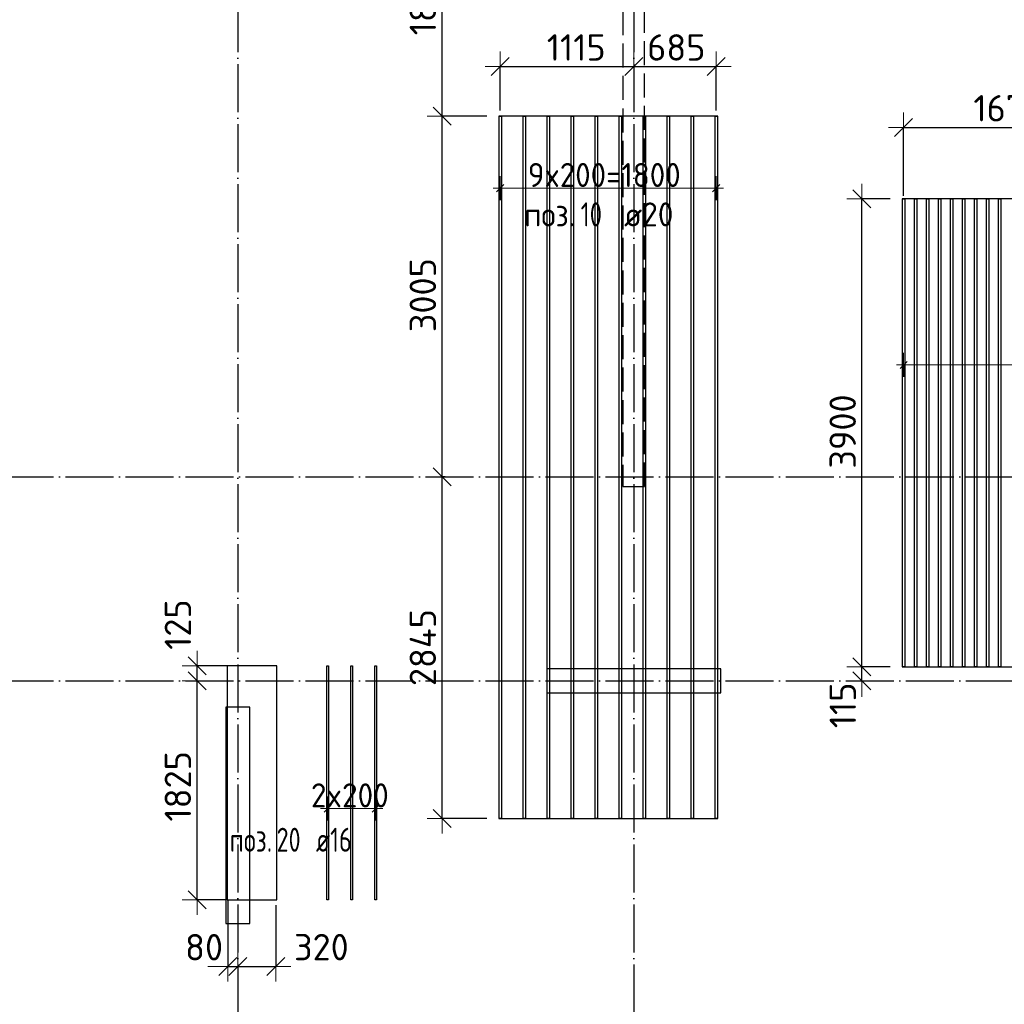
# Model space of a CAD drawing. Header units: millimetres. Extents: x 13527 to 139154, y -122592 to 61893.
# Tile 26 of 129: x 97823 to 106028, y -55994 to -47791. Entities that reach past the tile are written whole.
import ezdxf

# ---------------------------------------------------------------- set-up
doc = ezdxf.new("R2010")
doc.units = ezdxf.units.MM
doc.header["$PDMODE"] = 65
for name, pattern in [('______11', [500, 400, -50, 0, -50]), ('______2', [270, 200, -70]), ('______5', [1100, 800, -100, 100, -100])]:
    doc.linetypes.add(name, pattern=pattern)
doc.layers.add('Арм.стержн.Доп. Арм ниж.зоны У', color=7, linetype='Continuous', lineweight=35, true_color=0x1cff1c)
doc.layers.add('Осевая линия_ общее', color=7, linetype='______5', lineweight=13, true_color=0xa0a0a0)
for name, color, linetype, lineweight in [('Колонна (1)', 7, 'Continuous', 35), ('Колонна (2)', 7, 'Continuous', 35), ('Размерная линия_ общее', 7, 'Continuous', 13), ('Стена_ общее', 7, 'Continuous', 35)]:
    doc.layers.add(name, color=color, linetype=linetype, lineweight=lineweight)
doc.styles.add('ISOCPEUR', font='ISOCPEUR')
doc.dimstyles.new('DIMSTYLE_3', dxfattribs={"dimtxt": 220, "dimasz": 250, "dimexe": 0, "dimexo": 0, "dimgap": 110, "dimtad": 2, "dimdec": 0, "dimrnd": 5, "dimzin": 12, "dimdsep": 46, "dimtxsty": 'ISOCPEUR', "dimblk1": 'ALL_ML_STRICH', "dimblk2": 'ALL_ML_STRICH', "dimsah": 1, "dimcen": 0, "dimclrd": 7, "dimclre": 256, "dimclrt": 7, "dimadec": 0, "dimazin": 0, "dimtfac": 1, "dimtdec": 0, "dimtix": 1, "dimtmove": 2, "dimatfit": 3, "dimfxl": 0, "dimtvp": 1.2, "dimtzin": 0, "dimlwd": 0, "dimlwe": -3, "dimarcsym": 0})
doc.dimstyles.new('DIMSTYLE_5', dxfattribs={"dimtxt": 220, "dimasz": 250, "dimexe": 0, "dimexo": 0, "dimgap": 110, "dimtad": 2, "dimdec": 0, "dimrnd": 5, "dimzin": 12, "dimdsep": 46, "dimtxsty": 'ISOCPEUR', "dimblk1": 'ALL_ML_STRICH', "dimblk2": 'ALL_ML_STRICH', "dimsah": 1, "dimcen": 0, "dimclrd": 7, "dimclre": 256, "dimclrt": 7, "dimadec": 0, "dimazin": 0, "dimtfac": 1, "dimtdec": 0, "dimtix": 1, "dimtmove": 2, "dimatfit": 3, "dimfxl": 0, "dimtzin": 0, "dimlwd": 0, "dimlwe": -3, "dimarcsym": 0})

# ---------------------------------------------------------------- blocks, each defined once
blk = doc.blocks.new('СЛОЖНЫЙ_ОБЪЕКТ_3')
at = {"layer": 'Колонна (1)', "color": 9, "lineweight": -3, "true_color": 0xc7c7c7, "transparency": 33554687}
for p, q in [((99540, -53520), (99540, -55320)), ((99740, -53520), (99540, -53520)), ((99740, -55320), (99740, -53520)), ((99540, -55320), (99740, -55320))]:
    blk.add_line(p, q, dxfattribs=at)
at = {"layer": 'Колонна (2)', "color": 9, "lineweight": -3, "true_color": 0xc7c7c7, "transparency": 33554687}
for p, q in [((102215, -53200), (102215, -53400)), ((103665, -53200), (102215, -53200)), ((103665, -53400), (103665, -53200)), ((102215, -53400), (103665, -53400))]:
    blk.add_line(p, q, dxfattribs=at)
at = {"layer": 'Стена_ общее', "color": 9, "linetype": '______2', "lineweight": -3, "true_color": 0xc7c7c7, "transparency": 33554687}
for p, q in [((102850, -46100), (102850, -51680)), ((103030, -51680), (103030, -46100)), ((102850, -51680), (103030, -51680))]:
    blk.add_line(p, q, dxfattribs=at)
blk = doc.blocks.new('ALL_ML_STRICH')
at = {"color": 0, "linetype": 'ByBlock', "lineweight": -2}
for p, q in [((0, -0.5), (0, 0.5)), ((-1, 0), (0.5, 0)), ((-0.3, -0.3), (0.3, 0.3))]:
    blk.add_line(p, q, dxfattribs=at)
blk = doc.blocks.new('*D225')
at = {"layer": 'DEFPOINTS', "color": 7, "linetype": 'Continuous', "lineweight": 13, "transparency": 33554687}
for p in [(101468.4, -51600), (101342.2, -54444.9), (101814.5, -54444.9)]:
    blk.add_point(p, dxfattribs=at)
at = {"layer": 'Размерная линия_ общее', "color": 253, "linetype": 'Continuous', "lineweight": -2, "true_color": 0xa0a0a0, "transparency": 33554687}
for p, q in [((101368.4, -51600), (101342.2, -51600)), ((101714.5, -54444.9), (101342.2, -54444.9))]:
    blk.add_line(p, q, dxfattribs=at)
at = {"layer": 'Размерная линия_ общее', "color": 7, "linetype": 'Continuous', "lineweight": -2, "transparency": 33554687}
blk.add_line((101342.2, -54444.9), (101342.2, -51600), dxfattribs=at)
at = {"layer": 'Размерная линия_ общее', "color": 7, "linetype": 'Continuous', "lineweight": 13, "transparency": 33554687, "xscale": 250, "yscale": 250, "zscale": 250}
for p, rotation in [((101342.2, -51600), 90), ((101342.2, -54444.9), 270)]:
    blk.add_blockref('ALL_ML_STRICH', p, dxfattribs=dict(at, rotation=rotation))
at = {"layer": 'Размерная линия_ общее', "color": 7, "linetype": 'Continuous', "lineweight": 13, "transparency": 33554687, "insert": (101182.2, -53022.4), "char_height": 220, "width": 880, "attachment_point": 5, "rotation": 90, "style": 'ISOCPEUR'}
blk.add_mtext('\\A1;{2845}', dxfattribs=at)
blk = doc.blocks.new('*D226')
at = {"layer": 'DEFPOINTS', "color": 7, "linetype": 'Continuous', "lineweight": 13, "transparency": 33554687}
for p in [(101814.5, -48594.9), (101342.2, -51600), (101468.4, -51600)]:
    blk.add_point(p, dxfattribs=at)
at = {"layer": 'Размерная линия_ общее', "color": 253, "linetype": 'Continuous', "lineweight": -2, "true_color": 0xa0a0a0, "transparency": 33554687}
for p, q in [((101714.5, -48594.9), (101342.2, -48594.9)), ((101368.4, -51600), (101342.2, -51600))]:
    blk.add_line(p, q, dxfattribs=at)
at = {"layer": 'Размерная линия_ общее', "color": 7, "linetype": 'Continuous', "lineweight": -2, "transparency": 33554687}
blk.add_line((101342.2, -51600), (101342.2, -48594.9), dxfattribs=at)
at = {"layer": 'Размерная линия_ общее', "color": 7, "linetype": 'Continuous', "lineweight": 13, "transparency": 33554687, "xscale": 250, "yscale": 250, "zscale": 250}
for p, rotation in [((101342.2, -48594.9), 90), ((101342.2, -51600), 270)]:
    blk.add_blockref('ALL_ML_STRICH', p, dxfattribs=dict(at, rotation=rotation))
at = {"layer": 'Размерная линия_ общее', "color": 7, "linetype": 'Continuous', "lineweight": 13, "transparency": 33554687, "insert": (101182.2, -50086.4), "char_height": 220, "width": 880, "attachment_point": 5, "rotation": 90, "style": 'ISOCPEUR'}
blk.add_mtext('\\A1;{3005}', dxfattribs=at)
blk = doc.blocks.new('*D227')
at = {"layer": 'DEFPOINTS', "color": 7, "linetype": 'Continuous', "lineweight": 13, "transparency": 33554687}
for p in [(101888, -46711.7), (101342.2, -48594.9), (101814.5, -48594.9)]:
    blk.add_point(p, dxfattribs=at)
at = {"layer": 'Размерная линия_ общее', "color": 253, "linetype": 'Continuous', "lineweight": -2, "true_color": 0xa0a0a0, "transparency": 33554687}
for p, q in [((101788, -46711.7), (101342.2, -46711.7)), ((101714.5, -48594.9), (101342.2, -48594.9))]:
    blk.add_line(p, q, dxfattribs=at)
at = {"layer": 'Размерная линия_ общее', "color": 7, "linetype": 'Continuous', "lineweight": -2, "transparency": 33554687}
blk.add_line((101342.2, -48594.9), (101342.2, -46711.7), dxfattribs=at)
at = {"layer": 'Размерная линия_ общее', "color": 7, "linetype": 'Continuous', "lineweight": 13, "transparency": 33554687, "xscale": 250, "yscale": 250, "zscale": 250}
for p, rotation in [((101342.2, -46711.7), 90), ((101342.2, -48594.9), 270)]:
    blk.add_blockref('ALL_ML_STRICH', p, dxfattribs=dict(at, rotation=rotation))
at = {"layer": 'Размерная линия_ общее', "color": 7, "linetype": 'Continuous', "lineweight": 13, "transparency": 33554687, "insert": (101182.2, -47620.3), "char_height": 220, "width": 880, "attachment_point": 5, "rotation": 90, "style": 'ISOCPEUR'}
blk.add_mtext('\\A1;{1885}', dxfattribs=at)
blk = doc.blocks.new('*D231')
at = {"layer": 'DEFPOINTS', "color": 7, "linetype": 'Continuous', "lineweight": 13, "transparency": 33554687}
for p in [(105176.5, -53183.2), (104840.9, -53300), (104942.6, -53300)]:
    blk.add_point(p, dxfattribs=at)
at = {"layer": 'Размерная линия_ общее', "color": 253, "linetype": 'Continuous', "lineweight": -2, "true_color": 0xa0a0a0, "transparency": 33554687}
for p, q in [((105076.5, -53183.2), (104840.9, -53183.2)), ((104842.6, -53300), (104840.9, -53300))]:
    blk.add_line(p, q, dxfattribs=at)
at = {"layer": 'Размерная линия_ общее', "color": 7, "linetype": 'Continuous', "lineweight": -2, "transparency": 33554687}
blk.add_line((104840.9, -53300), (104840.9, -53183.2), dxfattribs=at)
at = {"layer": 'Размерная линия_ общее', "color": 7, "linetype": 'Continuous', "lineweight": 13, "transparency": 33554687, "xscale": 250, "yscale": 250, "zscale": 250}
for p, rotation in [((104840.9, -53300), 270), ((104840.9, -53183.2), 90)]:
    blk.add_blockref('ALL_ML_STRICH', p, dxfattribs=dict(at, rotation=rotation))
at = {"layer": 'Размерная линия_ общее', "color": 7, "linetype": 'Continuous', "lineweight": 13, "transparency": 33554687, "insert": (104681.7, -53503.7), "char_height": 220, "width": 660, "attachment_point": 5, "rotation": 90, "style": 'ISOCPEUR'}
blk.add_mtext('\\A1;{115}', dxfattribs=at)
blk = doc.blocks.new('*D232')
at = {"layer": 'DEFPOINTS', "color": 7, "linetype": 'Continuous', "lineweight": 13, "transparency": 33554687}
for p in [(105176.5, -49283.2), (104840.9, -53183.2), (105176.5, -53183.2)]:
    blk.add_point(p, dxfattribs=at)
at = {"layer": 'Размерная линия_ общее', "color": 253, "linetype": 'Continuous', "lineweight": -2, "true_color": 0xa0a0a0, "transparency": 33554687}
for p, q in [((105076.5, -49283.2), (104840.9, -49283.2)), ((105076.5, -53183.2), (104840.9, -53183.2))]:
    blk.add_line(p, q, dxfattribs=at)
at = {"layer": 'Размерная линия_ общее', "color": 7, "linetype": 'Continuous', "lineweight": -2, "transparency": 33554687}
blk.add_line((104840.9, -53183.2), (104840.9, -49283.2), dxfattribs=at)
at = {"layer": 'Размерная линия_ общее', "color": 7, "linetype": 'Continuous', "lineweight": 13, "transparency": 33554687, "xscale": 250, "yscale": 250, "zscale": 250}
for p, rotation in [((104840.9, -49283.2), 90), ((104840.9, -53183.2), 270)]:
    blk.add_blockref('ALL_ML_STRICH', p, dxfattribs=dict(at, rotation=rotation))
at = {"layer": 'Размерная линия_ общее', "color": 7, "linetype": 'Continuous', "lineweight": 13, "transparency": 33554687, "insert": (104680.9, -51222.2), "char_height": 220, "width": 880, "attachment_point": 5, "rotation": 90, "style": 'ISOCPEUR'}
blk.add_mtext('\\A1;{3900}', dxfattribs=at)
blk = doc.blocks.new('*D246')
at = {"layer": 'DEFPOINTS', "color": 7, "linetype": 'Continuous', "lineweight": 13, "transparency": 33554687}
for p in [(105189, -48689.5), (106860, -48680.7), (105189, -49359.5)]:
    blk.add_point(p, dxfattribs=at)
at = {"layer": 'Размерная линия_ общее', "color": 253, "linetype": 'Continuous', "lineweight": -2, "true_color": 0xa0a0a0, "transparency": 33554687}
for p, q in [((105189, -49259.5), (105189, -48689.5)), ((106860, -48689.5), (106860, -48689.5))]:
    blk.add_line(p, q, dxfattribs=at)
at = {"layer": 'Размерная линия_ общее', "color": 7, "linetype": 'Continuous', "lineweight": -2, "transparency": 33554687}
blk.add_line((105189, -48689.5), (106860, -48689.5), dxfattribs=at)
at = {"layer": 'Размерная линия_ общее', "color": 7, "linetype": 'Continuous', "lineweight": 13, "transparency": 33554687, "xscale": 250, "yscale": 250, "zscale": 250, "rotation": 180}
blk.add_blockref('ALL_ML_STRICH', (105189, -48689.5), dxfattribs=at)
at = {"layer": 'Размерная линия_ общее', "color": 7, "linetype": 'Continuous', "lineweight": 13, "transparency": 33554687, "xscale": 250, "yscale": 250, "zscale": 250}
blk.add_blockref('ALL_ML_STRICH', (106860, -48689.5), dxfattribs=at)
at = {"layer": 'Размерная линия_ общее', "color": 7, "linetype": 'Continuous', "lineweight": 13, "transparency": 33554687, "insert": (106057.5, -48529.5), "char_height": 220, "width": 880, "attachment_point": 5, "style": 'ISOCPEUR'}
blk.add_mtext('\\A1;{1670}', dxfattribs=at)
blk = doc.blocks.new('*D254')
at = {"layer": 'DEFPOINTS', "color": 7, "linetype": 'Continuous', "lineweight": 13, "transparency": 33554687}
for p in [(102940, -48156.5), (101827, -48182.6), (101827, -48648.9)]:
    blk.add_point(p, dxfattribs=at)
at = {"layer": 'Размерная линия_ общее', "color": 253, "linetype": 'Continuous', "lineweight": -2, "true_color": 0xa0a0a0, "transparency": 33554687}
for p, q in [((101827, -48548.9), (101827, -48182.6)), ((102940, -48182.6), (102940, -48182.6))]:
    blk.add_line(p, q, dxfattribs=at)
at = {"layer": 'Размерная линия_ общее', "color": 7, "linetype": 'Continuous', "lineweight": -2, "transparency": 33554687}
blk.add_line((101827, -48182.6), (102940, -48182.6), dxfattribs=at)
at = {"layer": 'Размерная линия_ общее', "color": 7, "linetype": 'Continuous', "lineweight": 13, "transparency": 33554687, "xscale": 250, "yscale": 250, "zscale": 250, "rotation": 180}
blk.add_blockref('ALL_ML_STRICH', (101827, -48182.6), dxfattribs=at)
at = {"layer": 'Размерная линия_ общее', "color": 7, "linetype": 'Continuous', "lineweight": 13, "transparency": 33554687, "xscale": 250, "yscale": 250, "zscale": 250}
blk.add_blockref('ALL_ML_STRICH', (102940, -48182.6), dxfattribs=at)
at = {"layer": 'Размерная линия_ общее', "color": 7, "linetype": 'Continuous', "lineweight": 13, "transparency": 33554687, "insert": (102460.5, -48022.6), "char_height": 220, "width": 880, "attachment_point": 5, "style": 'ISOCPEUR'}
blk.add_mtext('\\A1;{1115}', dxfattribs=at)
blk = doc.blocks.new('*D255')
at = {"layer": 'DEFPOINTS', "color": 7, "linetype": 'Continuous', "lineweight": 13, "transparency": 33554687}
for p in [(102940, -48156.5), (102940, -48182.6), (103627, -48648.9)]:
    blk.add_point(p, dxfattribs=at)
at = {"layer": 'Размерная линия_ общее', "color": 253, "linetype": 'Continuous', "lineweight": -2, "true_color": 0xa0a0a0, "transparency": 33554687}
for p, q in [((102940, -48182.6), (102940, -48182.6)), ((103627, -48548.9), (103627, -48182.6))]:
    blk.add_line(p, q, dxfattribs=at)
at = {"layer": 'Размерная линия_ общее', "color": 7, "linetype": 'Continuous', "lineweight": -2, "transparency": 33554687}
blk.add_line((102940, -48182.6), (103627, -48182.6), dxfattribs=at)
at = {"layer": 'Размерная линия_ общее', "color": 7, "linetype": 'Continuous', "lineweight": 13, "transparency": 33554687, "xscale": 250, "yscale": 250, "zscale": 250, "rotation": 180}
blk.add_blockref('ALL_ML_STRICH', (102940, -48182.6), dxfattribs=at)
at = {"layer": 'Размерная линия_ общее', "color": 7, "linetype": 'Continuous', "lineweight": 13, "transparency": 33554687, "xscale": 250, "yscale": 250, "zscale": 250}
blk.add_blockref('ALL_ML_STRICH', (103627, -48182.6), dxfattribs=at)
at = {"layer": 'Размерная линия_ общее', "color": 7, "linetype": 'Continuous', "lineweight": 13, "transparency": 33554687, "insert": (103294.5, -48022.6), "char_height": 220, "width": 660, "attachment_point": 5, "style": 'ISOCPEUR'}
blk.add_mtext('\\A1;{685}', dxfattribs=at)
blk = doc.blocks.new('*D260')
at = {"layer": 'DEFPOINTS', "color": 7, "linetype": 'Continuous', "lineweight": 13, "transparency": 33554687}
for p in [(99295.1, -53300), (99300.8, -55123.3), (99640, -55123.3)]:
    blk.add_point(p, dxfattribs=at)
at = {"layer": 'Размерная линия_ общее', "color": 253, "linetype": 'Continuous', "lineweight": -2, "true_color": 0xa0a0a0, "transparency": 33554687}
for p, q in [((99300.8, -53300), (99300.8, -53300)), ((99540, -55123.3), (99300.8, -55123.3))]:
    blk.add_line(p, q, dxfattribs=at)
at = {"layer": 'Размерная линия_ общее', "color": 7, "linetype": 'Continuous', "lineweight": -2, "transparency": 33554687}
blk.add_line((99300.8, -55123.3), (99300.8, -53300), dxfattribs=at)
at = {"layer": 'Размерная линия_ общее', "color": 7, "linetype": 'Continuous', "lineweight": 13, "transparency": 33554687, "xscale": 250, "yscale": 250, "zscale": 250}
for p, rotation in [((99300.8, -53300), 90), ((99300.8, -55123.3), 270)]:
    blk.add_blockref('ALL_ML_STRICH', p, dxfattribs=dict(at, rotation=rotation))
at = {"layer": 'Размерная линия_ общее', "color": 7, "linetype": 'Continuous', "lineweight": 13, "transparency": 33554687, "insert": (99140.8, -54178.6), "char_height": 220, "width": 880, "attachment_point": 5, "rotation": 90, "style": 'ISOCPEUR'}
blk.add_mtext('\\A1;{1825}', dxfattribs=at)
blk = doc.blocks.new('*D261')
at = {"layer": 'DEFPOINTS', "color": 7, "linetype": 'Continuous', "lineweight": 13, "transparency": 33554687}
for p in [(99685.5, -53173.3), (99295.1, -53300), (99300.8, -53300)]:
    blk.add_point(p, dxfattribs=at)
at = {"layer": 'Размерная линия_ общее', "color": 253, "linetype": 'Continuous', "lineweight": -2, "true_color": 0xa0a0a0, "transparency": 33554687}
for p, q in [((99585.5, -53173.3), (99300.8, -53173.3)), ((99300.8, -53300), (99300.8, -53300))]:
    blk.add_line(p, q, dxfattribs=at)
at = {"layer": 'Размерная линия_ общее', "color": 7, "linetype": 'Continuous', "lineweight": -2, "transparency": 33554687}
blk.add_line((99300.8, -53300), (99300.8, -53173.3), dxfattribs=at)
at = {"layer": 'Размерная линия_ общее', "color": 7, "linetype": 'Continuous', "lineweight": 13, "transparency": 33554687, "xscale": 250, "yscale": 250, "zscale": 250}
for p, rotation in [((99300.8, -53173.3), 90), ((99300.8, -53300), 270)]:
    blk.add_blockref('ALL_ML_STRICH', p, dxfattribs=dict(at, rotation=rotation))
at = {"layer": 'Размерная линия_ общее', "color": 7, "linetype": 'Continuous', "lineweight": 13, "transparency": 33554687, "insert": (99140.9, -52831), "char_height": 220, "width": 660, "attachment_point": 5, "rotation": 90, "style": 'ISOCPEUR'}
blk.add_mtext('\\A1;{125}', dxfattribs=at)
blk = doc.blocks.new('*D262')
at = {"layer": 'DEFPOINTS', "color": 7, "linetype": 'Continuous', "lineweight": 13, "transparency": 33554687}
for p in [(99558.4, -55021.9), (99558.4, -55678.9), (99640, -55668.1)]:
    blk.add_point(p, dxfattribs=at)
at = {"layer": 'Размерная линия_ общее', "color": 253, "linetype": 'Continuous', "lineweight": -2, "true_color": 0xa0a0a0, "transparency": 33554687}
for p, q in [((99558.4, -55121.9), (99558.4, -55678.9)), ((99640, -55678.9), (99640, -55678.9))]:
    blk.add_line(p, q, dxfattribs=at)
at = {"layer": 'Размерная линия_ общее', "color": 7, "linetype": 'Continuous', "lineweight": -2, "transparency": 33554687}
blk.add_line((99558.4, -55678.9), (99640, -55678.9), dxfattribs=at)
at = {"layer": 'Размерная линия_ общее', "color": 7, "linetype": 'Continuous', "lineweight": 13, "transparency": 33554687, "xscale": 250, "yscale": 250, "zscale": 250}
blk.add_blockref('ALL_ML_STRICH', (99640, -55678.9), dxfattribs=at)
at = {"layer": 'Размерная линия_ общее', "color": 7, "linetype": 'Continuous', "lineweight": 13, "transparency": 33554687, "xscale": 250, "yscale": 250, "zscale": 250, "rotation": 180}
blk.add_blockref('ALL_ML_STRICH', (99558.4, -55678.9), dxfattribs=at)
at = {"layer": 'Размерная линия_ общее', "color": 7, "linetype": 'Continuous', "lineweight": 13, "transparency": 33554687, "insert": (99358.9, -55518.4), "char_height": 220, "width": 440, "attachment_point": 5, "style": 'ISOCPEUR'}
blk.add_mtext('\\A1;{80}', dxfattribs=at)
blk = doc.blocks.new('*D263')
at = {"layer": 'DEFPOINTS', "color": 7, "linetype": 'Continuous', "lineweight": 13, "transparency": 33554687}
for p in [(99958.4, -55068.3), (99640, -55668.1), (99640, -55678.9)]:
    blk.add_point(p, dxfattribs=at)
at = {"layer": 'Размерная линия_ общее', "color": 253, "linetype": 'Continuous', "lineweight": -2, "true_color": 0xa0a0a0, "transparency": 33554687}
for p, q in [((99958.4, -55168.3), (99958.4, -55678.9)), ((99640, -55678.9), (99640, -55678.9))]:
    blk.add_line(p, q, dxfattribs=at)
at = {"layer": 'Размерная линия_ общее', "color": 7, "linetype": 'Continuous', "lineweight": -2, "transparency": 33554687}
blk.add_line((99640, -55678.9), (99958.4, -55678.9), dxfattribs=at)
at = {"layer": 'Размерная линия_ общее', "color": 7, "linetype": 'Continuous', "lineweight": 13, "transparency": 33554687, "xscale": 250, "yscale": 250, "zscale": 250, "rotation": 180}
blk.add_blockref('ALL_ML_STRICH', (99640, -55678.9), dxfattribs=at)
at = {"layer": 'Размерная линия_ общее', "color": 7, "linetype": 'Continuous', "lineweight": 13, "transparency": 33554687, "xscale": 250, "yscale": 250, "zscale": 250}
blk.add_blockref('ALL_ML_STRICH', (99958.4, -55678.9), dxfattribs=at)
at = {"layer": 'Размерная линия_ общее', "color": 7, "linetype": 'Continuous', "lineweight": 13, "transparency": 33554687, "insert": (100336.6, -55517.8), "char_height": 220, "width": 660, "attachment_point": 5, "style": 'ISOCPEUR'}
blk.add_mtext('\\A1;{320}', dxfattribs=at)

msp = doc.modelspace()

# ---------------------------------------------------------------- linework, layer by layer
at = {"layer": 'Арм.стержн.Доп. Арм ниж.зоны У', "color": 253, "linetype": 'Continuous', "lineweight": -3, "true_color": 0xa0a0a0, "transparency": 33554687}
for p, q in [((101827, -49195.1), (101827, -49095.1)), ((103627, -49195.1), (103627, -49095.1)), ((101827, -49195.1), (101827, -49295.1)), ((103627, -49195.1), (103627, -49295.1)), ((105189, -50667.8), (105189, -50567.8)), ((105189, -50667.8), (105189, -50767.8)), ((100389.4, -54363.3), (100389.4, -54263.3)), ((100789.4, -54363.3), (100789.4, -54263.3)), ((100389.4, -54363.3), (100389.4, -54463.3)), ((100789.4, -54363.3), (100789.4, -54463.3))]:
    msp.add_line(p, q, dxfattribs=at)
at = {"layer": 'Арм.стержн.Доп. Арм ниж.зоны У', "color": 7, "linetype": 'Continuous', "lineweight": 13, "transparency": 33554687}
for p, q in [((101827, -49195.1), (101767, -49195.1)), ((103627, -49195.1), (103687, -49195.1)), ((105189, -50667.8), (105129, -50667.8)), ((100389.4, -54363.3), (100329.4, -54363.3)), ((100389.4, -54363.3), (100789.4, -54363.3)), ((100789.4, -54363.3), (100849.4, -54363.3))]:
    msp.add_line(p, q, dxfattribs=at)
at = {"layer": 'Арм.стержн.Доп. Арм ниж.зоны У', "color": 7, "linetype": 'Continuous', "lineweight": 25, "transparency": 33554687}
for p, q in [((101797, -49225.1), (101857, -49165.1)), ((103597, -49225.1), (103657, -49165.1)), ((105159, -50697.8), (105219, -50637.8)), ((100359.4, -54393.3), (100419.4, -54333.3)), ((100759.4, -54393.3), (100819.4, -54333.3))]:
    msp.add_line(p, q, dxfattribs=at)
at = {"layer": 'Арм.стержн.Доп. Арм ниж.зоны У', "color": 52, "linetype": 'Continuous', "lineweight": 25, "transparency": 33554687}
for points in [[(103639.5, -54444.9), (103639.5, -48594.9), (101814.5, -48594.9), (101814.5, -54444.9), (103639.5, -54444.9)], [(108401.5, -53183.2), (108401.5, -49283.2), (105176.5, -49283.2), (105176.5, -53183.2), (108401.5, -53183.2)], [(99966.4, -55123.3), (99966.4, -53173.3), (99550.4, -53173.3), (99550.4, -55123.3), (99966.4, -55123.3)]]:
    msp.add_lwpolyline(points, dxfattribs=at)
at = {"layer": 'Арм.стержн.Доп. Арм ниж.зоны У', "color": 240, "linetype": 'Continuous', "lineweight": 25, "transparency": 33554687}
for points in [[(101817, -54444.9), (101817, -48594.9), (101837, -48594.9), (101837, -54444.9), (101817, -54444.9)], [(102017, -54444.9), (102017, -48594.9), (102037, -48594.9), (102037, -54444.9), (102017, -54444.9)], [(102217, -54444.9), (102217, -48594.9), (102237, -48594.9), (102237, -54444.9), (102217, -54444.9)], [(102417, -54444.9), (102417, -48594.9), (102437, -48594.9), (102437, -54444.9), (102417, -54444.9)], [(102617, -54444.9), (102617, -48594.9), (102637, -48594.9), (102637, -54444.9), (102617, -54444.9)], [(102817, -54444.9), (102817, -48594.9), (102837, -48594.9), (102837, -54444.9), (102817, -54444.9)], [(103017, -54444.9), (103017, -48594.9), (103037, -48594.9), (103037, -54444.9), (103017, -54444.9)], [(103217, -54444.9), (103217, -48594.9), (103237, -48594.9), (103237, -54444.9), (103217, -54444.9)], [(103417, -54444.9), (103417, -48594.9), (103437, -48594.9), (103437, -54444.9), (103417, -54444.9)], [(103617, -54444.9), (103617, -48594.9), (103637, -48594.9), (103637, -54444.9), (103617, -54444.9)], [(105179, -53183.2), (105179, -49283.2), (105199, -49283.2), (105199, -53183.2), (105179, -53183.2)], [(105279, -53183.2), (105279, -49283.2), (105299, -49283.2), (105299, -53183.2), (105279, -53183.2)], [(105379, -53183.2), (105379, -49283.2), (105399, -49283.2), (105399, -53183.2), (105379, -53183.2)], [(105479, -53183.2), (105479, -49283.2), (105499, -49283.2), (105499, -53183.2), (105479, -53183.2)], [(105579, -53183.2), (105579, -49283.2), (105599, -49283.2), (105599, -53183.2), (105579, -53183.2)], [(105679, -53183.2), (105679, -49283.2), (105699, -49283.2), (105699, -53183.2), (105679, -53183.2)], [(105779, -53183.2), (105779, -49283.2), (105799, -49283.2), (105799, -53183.2), (105779, -53183.2)], [(105879, -53183.2), (105879, -49283.2), (105899, -49283.2), (105899, -53183.2), (105879, -53183.2)], [(105979, -53183.2), (105979, -49283.2), (105999, -49283.2), (105999, -53183.2), (105979, -53183.2)]]:
    msp.add_lwpolyline(points, dxfattribs=at)
at = {"layer": 'Арм.стержн.Доп. Арм ниж.зоны У', "color": 7, "linetype": 'Continuous', "lineweight": 13, "transparency": 33554687}
for points in [[(101827, -49195.1), (101957, -49195.1), (101957, -49195.1), (101957, -49195.1), (101957, -49195.1), (103497, -49195.1), (103497, -49195.1), (103627, -49195.1)], [(105189, -50667.8), (105949, -50667.8), (105949, -50667.8), (105949, -50667.8), (105949, -50667.8), (107629, -50667.8), (107629, -50667.8), (108389, -50667.8)]]:
    msp.add_lwpolyline(points, dxfattribs=at)
at = {"layer": 'Арм.стержн.Доп. Арм ниж.зоны У', "color": 41, "linetype": 'Continuous', "lineweight": 25, "transparency": 33554687}
for points in [[(100397.4, -53173.3), (100397.4, -55123.3), (100381.4, -55123.3), (100381.4, -53173.3), (100397.4, -53173.3)], [(100597.4, -53173.3), (100597.4, -55123.3), (100581.4, -55123.3), (100581.4, -53173.3), (100597.4, -53173.3)], [(100797.4, -53173.3), (100797.4, -55123.3), (100781.4, -55123.3), (100781.4, -53173.3), (100797.4, -53173.3)]]:
    msp.add_lwpolyline(points, dxfattribs=at)
at = {"layer": 'Осевая линия_ общее', "color": 253, "linetype": '______11', "lineweight": -3, "true_color": 0xa0a0a0, "transparency": 33554687}
for p, q in [((99640, -43660), (99640, -61877.9)), ((102940, -43660), (102940, -61877.9)), ((75200, -51600), (119325.4, -51600)), ((75200, -53300), (119325.4, -53300))]:
    msp.add_line(p, q, dxfattribs=at)

# ---------------------------------------------------------------- block references
at = {"layer": 'Стена_ общее', "color": 9, "linetype": '______2', "lineweight": -3, "true_color": 0xc7c7c7, "transparency": 33554687}
msp.add_blockref('СЛОЖНЫЙ_ОБЪЕКТ_3', (0, 0), dxfattribs=at)

# ---------------------------------------------------------------- texts
at = {"layer": 'Арм.стержн.Доп. Арм ниж.зоны У', "color": 7, "linetype": 'Continuous', "lineweight": 13, "transparency": 33554687, "char_height": 200, "attachment_point": 7, "style": 'ISOCPEUR'}
for s, insert, width in [('\\W0.94;9x200=1800', (102057, -49185.1), 1453.373), ('\\W0.95;2x200', (100249.4, -54353.3), 793.963)]:
    msp.add_mtext(s, dxfattribs=dict(at, insert=insert, width=width))
at = {"layer": 'Арм.стержн.Доп. Арм ниж.зоны У', "color": 7, "linetype": 'Continuous', "lineweight": 25, "transparency": 33554687, "char_height": 200, "attachment_point": 7, "style": 'ISOCPEUR'}
for s, insert, width in [('\\W0.75;10', (102497.6, -49513.6), 314.854), ('\\W0.95; ø20 ', (102737.6, -49513.6), 794.384), ('\\W0.92;поз.', (102027.6, -49513.6), 561.646), ('\\W0.73;20', (99963.7, -54723.3), 306.007), ('\\W0.74; ø16 ', (100197, -54723.3), 624.254), ('\\W0.77;поз.', (99572, -54723.3), 468.039)]:
    msp.add_mtext(s, dxfattribs=dict(at, insert=insert, width=width))

# ---------------------------------------------------------------- dimensions: what is measured, and where the dimension line sits
at = {"layer": 'Размерная линия_ общее', "color": 7, "linetype": 'Continuous', "lineweight": 13, "transparency": 33554687}
for base, p1, p2, dimstyle, picture, middle in [((101342.2, -46711.7), (101714.5, -48594.9), (101788, -46711.7), 'DIMSTYLE_5', '*D227', (101182.2, -47620.3)), ((101342.2, -48594.9), (101368.4, -51600), (101714.5, -48594.9), 'DIMSTYLE_5', '*D226', (101182.2, -50086.4)), ((104840.9, -49283.2), (105076.5, -53183.2), (105076.5, -49283.2), 'DIMSTYLE_5', '*D232', (104680.9, -51222.2)), ((101342.2, -51600), (101714.5, -54444.9), (101368.4, -51600), 'DIMSTYLE_5', '*D225', (101182.2, -53022.4)), ((99300.8, -53173.3), (99300.8, -53300), (99585.5, -53173.3), 'DIMSTYLE_3', '*D261', (99140.9, -52831)), ((104840.9, -53183.2), (104842.6, -53300), (105076.5, -53183.2), 'DIMSTYLE_3', '*D231', (104681.7, -53503.7)), ((99300.8, -53300), (99540, -55123.3), (99300.8, -53300), 'DIMSTYLE_5', '*D260', (99140.8, -54178.6))]:
    dim = msp.add_linear_dim(base=base, p1=p1, p2=p2, angle=90, dimstyle=dimstyle, override={"dimpost": '<>', "dimclrd": 7, "dimclre": 253, "dimclrt": 7, "dimlwd": 0, "dimlwe": 65533}, dxfattribs=at)
    dim.commit()
    dim.dimension.update_dxf_attribs({"geometry": picture, "text_midpoint": middle, "dimtype": 160})
for base, p1, p2, dimstyle, picture, middle in [((102940, -48182.6), (101827, -48548.9), (102940, -48182.6), 'DIMSTYLE_5', '*D254', (102460.5, -48022.6)), ((103627, -48182.6), (102940, -48182.6), (103627, -48548.9), 'DIMSTYLE_5', '*D255', (103294.5, -48022.6)), ((106860, -48689.5), (105189, -49259.5), (106860, -48689.5), 'DIMSTYLE_5', '*D246', (106057.5, -48529.5)), ((99640, -55678.9), (99558.4, -55121.9), (99640, -55678.9), 'DIMSTYLE_3', '*D262', (99358.9, -55518.4)), ((99958.4, -55678.9), (99640, -55678.9), (99958.4, -55168.3), 'DIMSTYLE_3', '*D263', (100336.6, -55517.8))]:
    dim = msp.add_linear_dim(base=base, p1=p1, p2=p2, dimstyle=dimstyle, override={"dimpost": '<>', "dimclrd": 7, "dimclre": 253, "dimclrt": 7, "dimlwd": 0, "dimlwe": 65533}, dxfattribs=at)
    dim.commit()
    dim.dimension.update_dxf_attribs({"geometry": picture, "text_midpoint": middle, "dimtype": 160})

doc.saveas('drawing.dxf')
